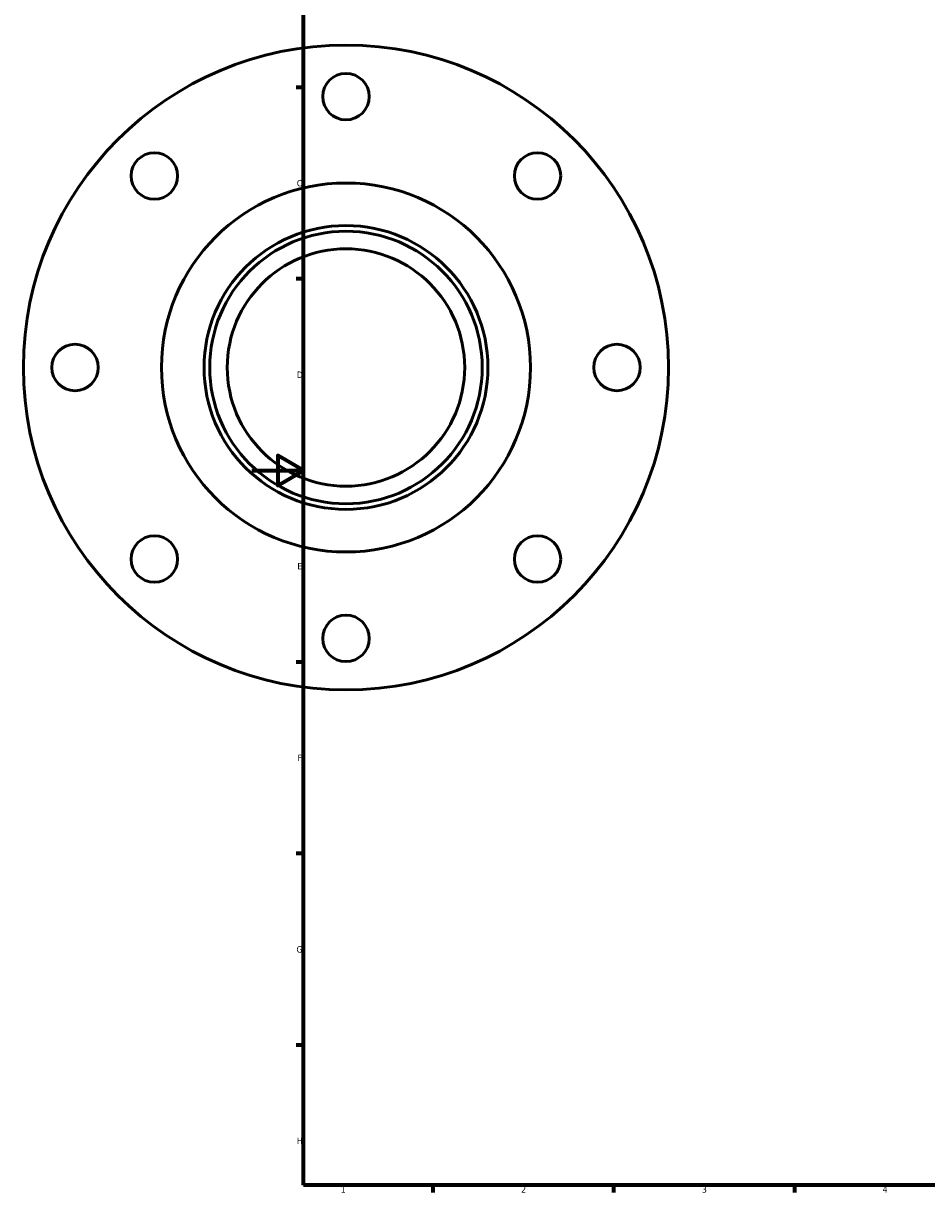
# Model space of a CAD drawing. Header units: millimetres. Extents: x -113 to 935, y -140 to 869.
# Tile 1 of 4: x -89 to 261, y 17 to 470. Entities that reach past the tile are written whole.
import ezdxf

# ---------------------------------------------------------------- set-up
doc = ezdxf.new("R2010")
doc.units = ezdxf.units.MM
doc.layers.add('Border (ISO)', color=7, linetype='Continuous', lineweight=70)
doc.layers.add('Visible (ISO)', color=7, linetype='Continuous', lineweight=50)
doc.styles.add('Note Text (ISO)', font='tahoma.ttf')

# ---------------------------------------------------------------- blocks, each defined once
blk = doc.blocks.new('Borders Default Border')
at = {"layer": 'Border (ISO)'}
for p, q in [((20, 445.5), (17.1, 445.5)), ((20, 371.25), (17.1, 371.25)), ((20, 222.75), (17.1, 222.75)), ((20, 148.5), (17.1, 148.5)), ((20, 74.25), (17.1, 74.25)), ((70.08, 20), (70.08, 17.1)), ((140.17, 20), (140.17, 17.1)), ((210.25, 20), (210.25, 17.1))]:
    blk.add_line(p, q, dxfattribs=at)
at = {"layer": 'Border (ISO)', "flags": 128}
for points in [[(20, 20), (20, 574), (821, 574), (821, 20), (20, 20)], [(0, 297), (20, 297), (10, 302.77), (10, 291.23), (20, 297)]]:
    blk.add_lwpolyline(points, dxfattribs=at)
at = {"layer": 'Border (ISO)', "color": 232, "true_color": 0xca0064, "char_height": 2.5, "attachment_point": 7, "style": 'Note Text (ISO)'}
for s, insert in [('C', (17.43, 407.08)), ('D', (17.43, 332.88)), ('E', (17.64, 258.63)), ('F', (17.7, 184.38)), ('G', (17.31, 110.08)), ('H', (17.44, 35.88)), ('1', (34.48, 17.1)), ('2', (104.37, 17.1)), ('3', (174.43, 17.05)), ('4', (244.42, 17.1))]:
    blk.add_mtext(s, dxfattribs=dict(at, insert=insert))

msp = doc.modelspace()

# ---------------------------------------------------------------- linework, layer by layer
at = {"layer": 'Visible (ISO)'}
for centre, radius in [((36.459, 336.927), 125), ((36.459, 441.927), 9), ((-37.788, 411.174), 9), ((110.705, 411.174), 9), ((36.459, 336.927), 71.5), ((36.459, 336.927), 55), ((36.459, 336.927), 52.8), ((36.459, 336.927), 46), ((-68.541, 336.927), 9), ((141.459, 336.927), 9), ((-37.788, 262.681), 9), ((110.705, 262.681), 9), ((36.459, 231.927), 9)]:
    msp.add_circle(centre, radius, dxfattribs=at)

# ---------------------------------------------------------------- block references
msp.add_blockref('Borders Default Border', (0, 0))

doc.saveas('drawing.dxf')
